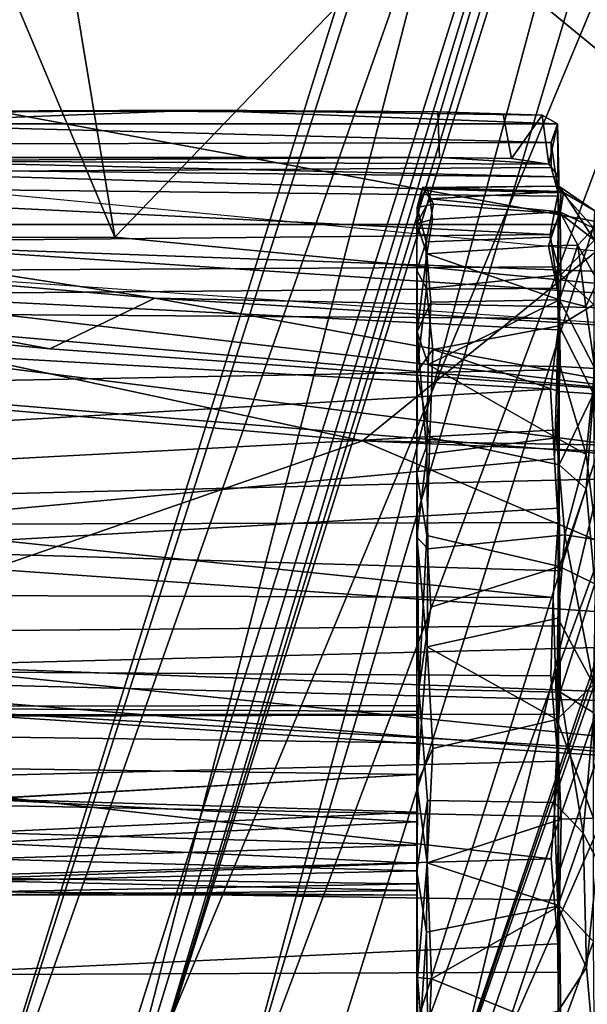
# Model space of a CAD drawing. Header units: millimetres. Extents: x -367 to 317, y -615 to 392.
# Tile 8 of 191: x -115 to -85, y -303 to -250. Entities that reach past the tile are written whole.
import ezdxf

# ---------------------------------------------------------------- set-up
doc = ezdxf.new("R2010")
doc.units = ezdxf.units.MM
doc.layers.add('Fbx_Root', color=7, linetype='Continuous', true_color=0x000000)
doc.styles.add('Default', font='arial.ttf')
doc.dimstyles.new('Default', dxfattribs={"dimscale": 10, "dimtxt": 2.5, "dimasz": 3, "dimexe": 1, "dimexo": 0.5, "dimgap": 0.8, "dimtad": 1, "dimtoh": 1, "dimzin": 1, "dimdsep": 46, "dimtxsty": 'Default', "dimcen": 2.5, "dimadec": 1, "dimazin": 1, "dimtfac": 1, "dimtdec": 4, "dimtix": 1, "dimtofl": 0, "dimtmove": 1, "dimatfit": 3, "dimfxl": 1, "dimtolj": 1, "dimtzin": 1, "dimarcsym": 0})

# ---------------------------------------------------------------- blocks, each defined once
blk = doc.blocks.new('*D1')
at = {"layer": 'Defpoints', "color": 0}
for p in [(-317.816, 295.28), (317.184, 295.28), (-317.816, -604.775)]:
    blk.add_point(p, dxfattribs=at)
at = {"layer": 'Fbx_Root', "color": 0, "lineweight": -2}
for p, q in [((-317.816, 290.28), (-317.816, -614.775)), ((317.184, 290.28), (317.184, -614.775)), ((287.184, -604.775), (-287.816, -604.775))]:
    blk.add_line(p, q, dxfattribs=at)
at = {"layer": 'Fbx_Root', "color": 0}
for points in [[(-287.816, -599.775), (-287.816, -609.775), (-317.816, -604.775)], [(287.184, -609.775), (287.184, -599.775), (317.184, -604.775)]]:
    blk.add_solid(points, dxfattribs=at)
at = {"layer": 'Fbx_Root', "color": 0, "insert": (-0.316, -584.012), "char_height": 25, "attachment_point": 5, "style": 'Default'}
blk.add_mtext('\\A1;635.00', dxfattribs=at)

msp = doc.modelspace()

# ---------------------------------------------------------------- linework, layer by layer
at = {"layer": 'Fbx_Root'}
for points in [[(-120.999, -323.079, 74.398), (-62.843, -158.039, 141.074), (-25.814, -25.804, 146.641)], [(-25.814, -25.804, 146.641), (-75.745, -177.889, 98.577), (-120.999, -323.079, 74.398)], [(-22.806, -29.748, 151.048), (-72.419, -193.874, 126.927), (-109.429, -311.832, 97.548)], [(-109.429, -311.832, 97.548), (-74.745, -195.783, 95.906), (-22.806, -29.748, 151.048)], [(0.775, -37.396, 150.808), (-47.746, -181.605, 99.048), (-95.006, -316.798, 95.849)], [(-95.006, -316.798, 95.849), (-63.523, -223.62, 120.603), (0.775, -37.396, 150.808)], [(-120.999, -323.079, 74.398), (-114.514, -322.032, 100.39), (-62.843, -158.039, 141.074)], [(-62.843, -158.039, 141.074), (-114.514, -322.032, 100.39), (-68.969, -212.518, 130.982)], [(-64.386, -178.126, 134.879), (-52.477, -173.584, 137.76), (-103.942, -311.094, 101.886)], [(-97.006, -314.417, 100.918), (-103.942, -311.094, 101.886), (-52.477, -173.584, 137.76)], [(-52.477, -173.584, 137.76), (-63.523, -223.62, 120.603), (-97.006, -314.417, 100.918)], [(-120.999, -323.079, 74.398), (-75.745, -177.889, 98.577), (-110.328, -312.295, 76.806)], [(-110.328, -312.295, 76.806), (-75.745, -177.889, 98.577), (-74.745, -195.783, 95.906)], [(-103.942, -311.094, 101.886), (-72.419, -193.874, 126.927), (-64.386, -178.126, 134.879)], [(-46.921, -178.443, 137.984), (-96.145, -326.065, 100.559), (-92.807, -334.423, 73.448), (-46.844, -188.525, 121.218)], [(-46.921, -178.443, 137.984), (-68.969, -212.518, 130.982), (-96.145, -326.065, 100.559)], [(-95.006, -316.798, 95.849), (-47.746, -181.605, 99.048), (-94.457, -317.495, 76.672)], [(-47.746, -181.605, 99.048), (-62.27, -244.012, 89.802), (-94.457, -317.495, 76.672)], [(-62.27, -244.012, 89.802), (-46.844, -188.525, 121.218), (-92.807, -334.423, 73.448)], [(-72.419, -193.874, 126.927), (-103.942, -311.094, 101.886), (-109.429, -311.832, 97.548)], [(-74.745, -195.783, 95.906), (-109.429, -311.832, 97.548), (-110.328, -312.295, 76.806)], [(-114.514, -322.032, 100.39), (-106.41, -332.016, 99.181), (-68.969, -212.518, 130.982)], [(-96.145, -326.065, 100.559), (-68.969, -212.518, 130.982), (-106.41, -332.016, 99.181)], [(-190.691, -241.359, 428.975), (-66.059, -264.342, 425.756), (-5.698, -246.441, 430.537), (-152.714, -212.79, 433.667)], [(-118.209, -242.277, 351.628), (-117.236, -218.113, 353.163), (-109.955, -261.861, 343.382)], [(-93.117, -244.331, 351.806), (-109.955, -261.861, 343.382), (-117.236, -218.113, 353.163)], [(-97.006, -314.417, 100.918), (-63.523, -223.62, 120.603), (-95.006, -316.798, 95.849)], [(-66.059, -264.342, 425.756), (-190.691, -241.359, 428.975), (-186.486, -259.993, 424.378)], [(-109.955, -261.861, 343.382), (-128.782, -261.874, 343.262), (-118.209, -242.277, 351.628)], [(-66.727, -266.016, 341.713), (-109.955, -261.861, 343.382), (-93.117, -244.331, 351.806)], [(-92.807, -334.423, 73.448), (-94.457, -317.495, 76.672), (-62.27, -244.012, 89.802)], [(-93.117, -244.331, 351.806), (-59.009, -246.124, 351.864), (-66.727, -266.016, 341.713)], [(-96.652, -272.805, 349.023), (-164.721, -266.931, 352.071), (-192.614, -252.204, 363.251)], [(-192.614, -252.204, 363.251), (-84.066, -262.586, 360.338), (-96.652, -272.805, 349.023)], [(-123.159, -255.191, 36.147), (-124.654, -255.762, 40.333), (-105.419, -255.043, 33.584)], [(-124.654, -255.762, 40.333), (-86.192, -255.771, 40.381), (-105.419, -255.043, 33.584)], [(-105.419, -255.043, 33.584), (-118.396, -255.097, 33.121), (-123.159, -255.191, 36.147)], [(-92.62, -255.121, 33.162), (-118.396, -255.097, 33.121), (-105.419, -255.043, 33.584)], [(-92.524, -257.578, 33.084), (-117.673, -257.577, 33.084), (-118.396, -255.097, 33.121), (-92.62, -255.121, 33.162)], [(-92.62, -255.121, 33.162), (-105.419, -255.043, 33.584), (-87.01, -255.308, 37.535)], [(-87.01, -255.308, 37.535), (-105.419, -255.043, 33.584), (-86.192, -255.771, 40.381)], [(-89.097, -255.254, 34.847), (-92.62, -255.121, 33.162), (-87.01, -255.308, 37.535)], [(-89.097, -255.254, 34.847), (-88.658, -257.633, 35.148), (-92.524, -257.578, 33.084), (-92.62, -255.121, 33.162)], [(-89.097, -255.254, 34.847), (-87.01, -255.308, 37.535), (-88.658, -257.633, 35.148)], [(-86.645, -257.939, 38.092), (-88.658, -257.633, 35.148), (-87.01, -255.308, 37.535)], [(-87.01, -255.308, 37.535), (-86.192, -255.771, 40.381), (-86.645, -257.939, 38.092)], [(-86.527, -256.777, 44.358), (-86.192, -255.771, 40.381), (-124.654, -255.762, 40.333)], [(-124.654, -255.762, 40.333), (-124.387, -256.868, 44.677), (-86.527, -256.777, 44.358)], [(-86.118, -258.624, 41.584), (-86.645, -257.939, 38.092), (-86.192, -255.771, 40.381)], [(-86.192, -255.771, 40.381), (-86.527, -256.777, 44.358), (-86.147, -259.474, 50.67)], [(-86.147, -259.474, 50.67), (-86.118, -258.624, 41.584), (-86.192, -255.771, 40.381)], [(-124.387, -256.868, 44.677), (-124.297, -258.363, 48.443), (-86.53, -258.107, 47.854), (-86.527, -256.777, 44.358)], [(-86.527, -256.777, 44.358), (-86.53, -258.107, 47.854), (-86.147, -259.474, 50.67)], [(-123.265, -257.755, 36.567), (-86.118, -258.624, 41.584), (-124.597, -258.198, 39.553)], [(-92.524, -257.578, 33.084), (-123.265, -257.755, 36.567), (-117.673, -257.577, 33.084)], [(-92.524, -257.578, 33.084), (-86.645, -257.939, 38.092), (-123.265, -257.755, 36.567)], [(-86.118, -258.624, 41.584), (-123.265, -257.755, 36.567), (-86.645, -257.939, 38.092)], [(-86.645, -257.939, 38.092), (-92.524, -257.578, 33.084), (-88.658, -257.633, 35.148)], [(-124.725, -259.226, 43.687), (-124.597, -258.198, 39.553), (-86.118, -258.624, 41.584), (-86.129, -259.655, 44.889)], [(-86.147, -259.474, 50.67), (-124.297, -258.363, 48.443), (-124.695, -259.85, 51.337), (-86.58, -261.719, 54.356)], [(-86.147, -259.474, 50.67), (-86.53, -258.107, 47.854), (-124.297, -258.363, 48.443)], [(-86.118, -258.624, 41.584), (-86.147, -259.474, 50.67), (-86.129, -259.655, 44.889)], [(-93.248, -259.207, 30.493), (-93.433, -259.188, 35.173), (-86.112, -259.11, 32.827)], [(-86.112, -259.11, 32.827), (-93.433, -259.188, 35.173), (-85.992, -259.403, 37.669)], [(-85.857, -259.457, 28.3), (-93.248, -259.207, 30.493), (-86.112, -259.11, 32.827)], [(-86.112, -259.11, 32.827), (-85.992, -259.403, 37.669), (-84.18, -260.451, 33.401)], [(-85.857, -259.457, 28.3), (-86.112, -259.11, 32.827), (-84.18, -260.451, 33.401)], [(-86.129, -259.655, 44.889), (-86.128, -261.17, 48.454), (-124.706, -261.172, 48.538), (-124.725, -259.226, 43.687)], [(-93.433, -259.188, 35.173), (-93.743, -261.13, 42.841), (-93.031, -259.801, 39.935)], [(-93.729, -260.256, 26.403), (-93.743, -261.13, 42.841), (-93.433, -259.188, 35.173)], [(-93.248, -259.207, 30.493), (-93.729, -260.256, 26.403), (-93.433, -259.188, 35.173)], [(-93.729, -260.256, 26.403), (-93.248, -259.207, 30.493), (-92.845, -260.094, 24.729)], [(-93.433, -259.188, 35.173), (-93.031, -259.801, 39.935), (-85.992, -259.403, 37.669)], [(-85.857, -259.457, 28.3), (-86.036, -260.592, 23.201), (-92.845, -260.094, 24.729), (-93.248, -259.207, 30.493)], [(-86.056, -260.499, 42.567), (-85.992, -259.403, 37.669), (-93.031, -259.801, 39.935)], [(-86.58, -261.719, 54.356), (-86.162, -264.603, 57.937), (-86.147, -259.474, 50.67)], [(-86.162, -264.603, 57.937), (-86.13, -263.455, 52.391), (-86.147, -259.474, 50.67)], [(-86.129, -259.655, 44.889), (-86.147, -259.474, 50.67), (-86.128, -261.17, 48.454)], [(-86.128, -261.17, 48.454), (-86.147, -259.474, 50.67), (-86.13, -263.455, 52.391)], [(-85.992, -259.403, 37.669), (-86.056, -260.499, 42.567), (-84.229, -261.366, 40.561)], [(-86.036, -260.592, 23.201), (-85.857, -259.457, 28.3), (-84.198, -262.023, 22.819)], [(-85.992, -259.403, 37.669), (-84.229, -261.366, 40.561), (-84.18, -260.451, 33.401)], [(-85.857, -259.457, 28.3), (-84.18, -260.451, 33.401), (-84.198, -262.023, 22.819)], [(-71.039, -274.528, 420.562), (-186.486, -259.993, 424.378), (-244.927, -260.226, 421.81)], [(-71.039, -274.528, 420.562), (-66.059, -264.342, 425.756), (-186.486, -259.993, 424.378)], [(-124.695, -259.85, 51.337), (-124.676, -262.096, 54.882), (-86.58, -261.719, 54.356)], [(-93.743, -261.13, 42.841), (-92.9, -260.917, 43.925), (-93.031, -259.801, 39.935)], [(-93.236, -262.115, 19.237), (-93.729, -260.256, 26.403), (-92.845, -260.094, 24.729)], [(-92.845, -260.094, 24.729), (-86.036, -260.592, 23.201), (-86.59, -261.863, 19.745), (-93.236, -262.115, 19.237)], [(-93.031, -259.801, 39.935), (-92.9, -260.917, 43.925), (-86.056, -260.499, 42.567)], [(-159.124, -276.709, 413.783), (-71.039, -274.528, 420.562), (-244.927, -260.226, 421.81)], [(-93.729, -260.256, 26.403), (-93.741, -263.65, 17.763), (-93.743, -261.13, 42.841)], [(-93.741, -263.65, 17.763), (-93.729, -260.256, 26.403), (-93.236, -262.115, 19.237)], [(-86.673, -262.319, 47.367), (-86.056, -260.499, 42.567), (-92.9, -260.917, 43.925), (-93.213, -262.762, 48.244)], [(-86.056, -260.499, 42.567), (-86.673, -262.319, 47.367), (-85.091, -262.284, 46.037)], [(-86.59, -261.863, 19.745), (-86.036, -260.592, 23.201), (-86.016, -263.875, 15.972)], [(-86.056, -260.499, 42.567), (-85.091, -262.284, 46.037), (-84.229, -261.366, 40.561)], [(-86.016, -263.875, 15.972), (-86.036, -260.592, 23.201), (-84.198, -262.023, 22.819)], [(-124.706, -261.172, 48.538), (-86.128, -261.17, 48.454), (-86.13, -263.455, 52.391), (-124.71, -263.663, 52.659)], [(-93.743, -289.018, 28.977), (-93.744, -287.341, 31.041), (-93.743, -261.13, 42.841)], [(-93.744, -287.341, 31.041), (-93.743, -287.018, 33.431), (-93.743, -261.13, 42.841)], [(-93.743, -261.13, 42.841), (-93.213, -262.762, 48.244), (-92.9, -260.917, 43.925)], [(-93.743, -295.94, 1.019), (-93.743, -289.018, 28.977), (-93.743, -261.13, 42.841), (-93.743, -274.533, 5.825)], [(-93.743, -287.018, 33.431), (-93.743, -287.527, 35.412), (-93.743, -261.13, 42.841)], [(-93.743, -287.527, 35.412), (-93.743, -289.018, 37.161), (-93.743, -261.13, 42.841)], [(-93.743, -289.018, 37.161), (-93.743, -290.72, 37.962), (-93.743, -261.13, 42.841)], [(-93.743, -290.72, 37.962), (-93.743, -292.752, 38.131), (-93.743, -261.13, 42.841)], [(-93.741, -263.65, 17.763), (-93.738, -269.118, 10.106), (-93.743, -261.13, 42.841)], [(-93.738, -269.118, 10.106), (-93.743, -274.533, 5.825), (-93.743, -261.13, 42.841)], [(-93.742, -291.23, 65.58), (-93.742, -277.977, 62.445), (-93.743, -261.13, 42.841)], [(-93.742, -277.977, 62.445), (-93.731, -266.936, 53.7), (-93.743, -261.13, 42.841)], [(-93.743, -261.13, 42.841), (-93.743, -292.752, 38.131), (-93.743, -309.153, 60.468), (-93.742, -291.23, 65.58)], [(-93.743, -261.13, 42.841), (-93.731, -266.936, 53.7), (-93.213, -262.762, 48.244)], [(-79.383, -270.303, 351.934), (-153.998, -261.565, 355.234), (-160.253, -263.352, 354.418)], [(-153.998, -261.565, 355.234), (-79.383, -270.303, 351.934), (-49.017, -268.892, 352.822)], [(-124.676, -262.096, 54.882), (-124.356, -264.926, 58.289), (-86.162, -264.603, 57.937), (-86.58, -261.719, 54.356)], [(-84.229, -261.366, 40.561), (-85.091, -262.284, 46.037), (-84.047, -264.224, 46.938)], [(-113.459, -267.849, 351.96), (-160.253, -263.352, 354.418), (-146.005, -261.817, 344.857)], [(-107.819, -265.138, 343.321), (-146.005, -261.817, 344.857), (-128.782, -261.874, 343.262)], [(-113.459, -267.849, 351.96), (-146.005, -261.817, 344.857), (-107.819, -265.138, 343.321)], [(-128.782, -261.874, 343.262), (-109.955, -261.861, 343.382), (-66.727, -266.016, 341.713)], [(-107.819, -265.138, 343.321), (-128.782, -261.874, 343.262), (-66.727, -266.016, 341.713)], [(-93.741, -263.65, 17.763), (-93.236, -262.115, 19.237), (-93.214, -264.623, 14.737)], [(-93.236, -262.115, 19.237), (-86.59, -261.863, 19.745), (-86.016, -263.875, 15.972), (-93.214, -264.623, 14.737)], [(-86.075, -265.222, 52.315), (-86.673, -262.319, 47.367), (-93.213, -262.762, 48.244)], [(-86.673, -262.319, 47.367), (-86.075, -265.222, 52.315), (-85.091, -262.284, 46.037)], [(-86.075, -265.222, 52.315), (-84.671, -265.585, 51.137), (-85.091, -262.284, 46.037)], [(-86.016, -263.875, 15.972), (-84.198, -262.023, 22.819), (-84.231, -265.472, 15.923)], [(-85.091, -262.284, 46.037), (-84.671, -265.585, 51.137), (-84.047, -264.224, 46.938)], [(-26.546, -274.009, 348.8), (-96.652, -272.805, 349.023), (-84.066, -262.586, 360.338)], [(-93.731, -266.936, 53.7), (-92.992, -265.346, 52.42), (-93.213, -262.762, 48.244)], [(-93.213, -262.762, 48.244), (-92.992, -265.346, 52.42), (-86.075, -265.222, 52.315)], [(-160.253, -263.352, 354.418), (-113.459, -267.849, 351.96), (-79.383, -270.303, 351.934)], [(-86.13, -263.455, 52.391), (-86.129, -266.223, 55.974), (-124.709, -265.955, 55.658), (-124.71, -263.663, 52.659)], [(-93.738, -269.118, 10.106), (-93.741, -263.65, 17.763), (-93.214, -264.623, 14.737)], [(-93.214, -264.623, 14.737), (-86.016, -263.875, 15.972), (-86.105, -266.626, 12.062), (-92.877, -267.895, 10.581)], [(-86.13, -263.455, 52.391), (-86.162, -264.603, 57.937), (-86.129, -266.223, 55.974)], [(-86.105, -266.626, 12.062), (-86.016, -263.875, 15.972), (-84.231, -265.472, 15.923)], [(-84.671, -265.585, 51.137), (-84.186, -268.919, 54.601), (-84.047, -264.224, 46.938)], [(-86.148, -266.836, 60.185), (-124.356, -264.926, 58.289), (-124.465, -267.866, 61.136), (-86.558, -270.025, 62.882)], [(-86.148, -266.836, 60.185), (-86.162, -264.603, 57.937), (-124.356, -264.926, 58.289)], [(-93.738, -269.118, 10.106), (-93.214, -264.623, 14.737), (-92.877, -267.895, 10.581)], [(-86.129, -268.993, 58.728), (-86.129, -266.223, 55.974), (-86.162, -264.603, 57.937), (-86.148, -266.836, 60.185)], [(-79.383, -270.303, 351.934), (-113.459, -267.849, 351.96), (-107.819, -265.138, 343.321)], [(-63.359, -267.814, 342.43), (-107.819, -265.138, 343.321), (-66.727, -266.016, 341.713)], [(-79.383, -270.303, 351.934), (-107.819, -265.138, 343.321), (-63.359, -267.814, 342.43)], [(-93.731, -266.936, 53.7), (-93.127, -268.695, 56.402), (-92.992, -265.346, 52.42)], [(-92.992, -265.346, 52.42), (-93.127, -268.695, 56.402), (-86.075, -265.222, 52.315)], [(-86.044, -268.798, 56.42), (-86.075, -265.222, 52.315), (-93.127, -268.695, 56.402)], [(-86.105, -266.626, 12.062), (-84.231, -265.472, 15.923), (-84.247, -270.275, 9.934)], [(-86.075, -265.222, 52.315), (-86.044, -268.798, 56.42), (-84.186, -268.919, 54.601)], [(-86.075, -265.222, 52.315), (-84.186, -268.919, 54.601), (-84.671, -265.585, 51.137)], [(-86.129, -266.223, 55.974), (-86.129, -268.993, 58.728), (-124.711, -269.726, 59.432), (-124.709, -265.955, 55.658)], [(-133.372, -285.488, 378.135), (-164.721, -266.931, 352.071), (-96.652, -272.805, 349.023)], [(-93.731, -266.936, 53.7), (-93.742, -277.977, 62.445), (-93.2, -273.519, 60.416)], [(-93.731, -266.936, 53.7), (-93.2, -273.519, 60.416), (-93.127, -268.695, 56.402)], [(-86.105, -266.626, 12.062), (-86.095, -270.144, 8.438), (-92.877, -267.895, 10.581)], [(-86.558, -270.025, 62.882), (-86.349, -273.768, 65.3), (-86.148, -266.836, 60.185)], [(-86.154, -277.186, 67.002), (-86.148, -266.836, 60.185), (-86.349, -273.768, 65.3)], [(-86.154, -277.186, 67.002), (-86.128, -276.414, 63.849), (-86.148, -266.836, 60.185)], [(-86.129, -268.993, 58.728), (-86.148, -266.836, 60.185), (-86.128, -272.211, 61.319)], [(-86.128, -272.211, 61.319), (-86.148, -266.836, 60.185), (-86.128, -276.414, 63.849)], [(-86.095, -270.144, 8.438), (-86.105, -266.626, 12.062), (-84.247, -270.275, 9.934)], [(-124.465, -267.866, 61.136), (-124.687, -272.234, 64.4), (-86.558, -270.025, 62.882)], [(-93.05, -272.618, 6.354), (-93.738, -269.118, 10.106), (-92.877, -267.895, 10.581)], [(-86.095, -270.144, 8.438), (-86.103, -274.096, 5.365), (-93.05, -272.618, 6.354), (-92.877, -267.895, 10.581)], [(-124.711, -269.726, 59.432), (-86.129, -268.993, 58.728), (-86.128, -272.211, 61.319), (-124.71, -274.242, 62.643)], [(-93.743, -274.533, 5.825), (-93.738, -269.118, 10.106), (-93.05, -272.618, 6.354)], [(-93.127, -268.695, 56.402), (-93.2, -273.519, 60.416), (-86.233, -272.633, 59.785)], [(-86.233, -272.633, 59.785), (-86.044, -268.798, 56.42), (-93.127, -268.695, 56.402)], [(-86.044, -268.798, 56.42), (-86.233, -272.633, 59.785), (-84.642, -273.527, 59.279)], [(-86.044, -268.798, 56.42), (-84.642, -273.527, 59.279), (-84.186, -268.919, 54.601)], [(-84.642, -273.527, 59.279), (-84.079, -278.115, 61.138), (-84.186, -268.919, 54.601)], [(-124.687, -272.234, 64.4), (-124.503, -277.298, 67.087), (-86.349, -273.768, 65.3), (-86.558, -270.025, 62.882)], [(-86.103, -274.096, 5.365), (-86.095, -270.144, 8.438), (-84.247, -270.275, 9.934)], [(-86.103, -274.096, 5.365), (-84.247, -270.275, 9.934), (-84.643, -275.371, 5.69)], [(-84.643, -275.371, 5.69), (-84.247, -270.275, 9.934), (-84.176, -280.476, 3.601)], [(-124.71, -274.242, 62.643), (-86.128, -272.211, 61.319), (-86.128, -276.414, 63.849), (-124.71, -278.632, 64.883)], [(-62.607, -287.29, 371.3), (-133.372, -285.488, 378.135), (-96.652, -272.805, 349.023)], [(-26.546, -274.009, 348.8), (-10.661, -276.545, 348.258), (-96.652, -272.805, 349.023)], [(-62.607, -287.29, 371.3), (-96.652, -272.805, 349.023), (-10.661, -276.545, 348.258)], [(-93.209, -277.878, 3.272), (-93.743, -274.533, 5.825), (-93.05, -272.618, 6.354)], [(-86.103, -274.096, 5.365), (-86.08, -279.556, 2.508), (-93.209, -277.878, 3.272), (-93.05, -272.618, 6.354)], [(-85.8, -277.854, 62.831), (-86.233, -272.633, 59.785), (-93.2, -273.519, 60.416), (-93.149, -278.595, 63.204)], [(-86.233, -272.633, 59.785), (-85.8, -277.854, 62.831), (-84.642, -273.527, 59.279)], [(-86.154, -277.186, 67.002), (-86.349, -273.768, 65.3), (-124.503, -277.298, 67.087)], [(-93.742, -277.977, 62.445), (-93.149, -278.595, 63.204), (-93.2, -273.519, 60.416)], [(-85.8, -277.854, 62.831), (-84.079, -278.115, 61.138), (-84.642, -273.527, 59.279)], [(-86.08, -279.556, 2.508), (-86.103, -274.096, 5.365), (-84.643, -275.371, 5.69)], [(-64.081, -283.373, 411.223), (-71.039, -274.528, 420.562), (-159.124, -276.709, 413.783)], [(-93.743, -274.533, 5.825), (-93.63, -286.13, 0.668), (-93.743, -295.94, 1.019)], [(-93.63, -286.13, 0.668), (-93.743, -274.533, 5.825), (-93.209, -277.878, 3.272)], [(-86.08, -279.556, 2.508), (-84.643, -275.371, 5.69), (-84.176, -280.476, 3.601)], [(-86.129, -279.774, 65.326), (-124.71, -278.632, 64.883), (-86.128, -276.414, 63.849)], [(-86.128, -276.414, 63.849), (-86.154, -277.186, 67.002), (-86.129, -279.774, 65.326)], [(-121.385, -284.863, 404.195), (-64.081, -283.373, 411.223), (-159.124, -276.709, 413.783)], [(-86.428, -281.205, 68.526), (-86.154, -277.186, 67.002), (-124.503, -277.298, 67.087)], [(-124.503, -277.298, 67.087), (-124.433, -281.087, 68.457), (-86.428, -281.205, 68.526)], [(-86.428, -281.205, 68.526), (-86.156, -290.008, 70.116), (-86.154, -277.186, 67.002)], [(-86.156, -290.008, 70.116), (-86.128, -287.476, 67.34), (-86.154, -277.186, 67.002)], [(-86.129, -279.774, 65.326), (-86.154, -277.186, 67.002), (-86.128, -282.729, 66.304)], [(-86.128, -282.729, 66.304), (-86.154, -277.186, 67.002), (-86.128, -287.476, 67.34)], [(-93.742, -277.977, 62.445), (-93.742, -291.23, 65.58), (-93.184, -283.871, 65.066)], [(-93.149, -278.595, 63.204), (-93.742, -277.977, 62.445), (-93.184, -283.871, 65.066)], [(-93.63, -286.13, 0.668), (-93.209, -277.878, 3.272), (-92.994, -281.734, 1.715)], [(-92.994, -281.734, 1.715), (-93.209, -277.878, 3.272), (-86.08, -279.556, 2.508)], [(-86.163, -282.331, 64.615), (-85.8, -277.854, 62.831), (-93.149, -278.595, 63.204), (-93.184, -283.871, 65.066)], [(-85.8, -277.854, 62.831), (-86.163, -282.331, 64.615), (-84.257, -285.887, 64.276)], [(-85.8, -277.854, 62.831), (-84.257, -285.887, 64.276), (-84.079, -278.115, 61.138)], [(-86.129, -279.774, 65.326), (-86.128, -282.729, 66.304), (-124.709, -283.049, 66.414), (-124.71, -278.632, 64.883)], [(-92.994, -281.734, 1.715), (-86.08, -279.556, 2.508), (-86.05, -286.29, 0.514), (-93.63, -286.13, 0.668)], [(-86.05, -286.29, 0.514), (-86.08, -279.556, 2.508), (-84.176, -280.476, 3.601)], [(-86.05, -286.29, 0.514), (-84.176, -280.476, 3.601), (-84.236, -287.404, 1.715)], [(-86.428, -281.205, 68.526), (-124.433, -281.087, 68.457), (-124.685, -285.173, 69.516), (-86.536, -285.421, 69.531)], [(-86.428, -281.205, 68.526), (-86.536, -285.421, 69.531), (-86.156, -290.008, 70.116)], [(-86.226, -287.758, 65.819), (-86.163, -282.331, 64.615), (-93.184, -283.871, 65.066)], [(-86.163, -282.331, 64.615), (-86.226, -287.758, 65.819), (-84.257, -285.887, 64.276)], [(-124.709, -283.049, 66.414), (-86.128, -282.729, 66.304), (-86.128, -287.476, 67.34), (-124.711, -287.514, 67.306)], [(-15.869, -288.808, 403.612), (-64.081, -283.373, 411.223), (-121.385, -284.863, 404.195)], [(-93.184, -283.871, 65.066), (-93.742, -291.23, 65.58), (-92.878, -289.32, 65.992)], [(-93.184, -283.871, 65.066), (-92.878, -289.32, 65.992), (-86.226, -287.758, 65.819)], [(-69.766, -290.121, 394.446), (-121.385, -284.863, 404.195), (-138.661, -286.159, 394.988)], [(-69.766, -290.121, 394.446), (-15.869, -288.808, 403.612), (-121.385, -284.863, 404.195)], [(-133.372, -285.488, 378.135), (-71.305, -290.511, 383.187), (-138.661, -286.159, 394.988)], [(-62.607, -287.29, 371.3), (-71.305, -290.511, 383.187), (-133.372, -285.488, 378.135)], [(-124.685, -285.173, 69.516), (-124.661, -290.975, 70.162), (-86.156, -290.008, 70.116), (-86.536, -285.421, 69.531)], [(-86.226, -287.758, 65.819), (-84.256, -293.071, 64.801), (-84.257, -285.887, 64.276)], [(-71.305, -290.511, 383.187), (-69.766, -290.121, 394.446), (-138.661, -286.159, 394.988)], [(-93.743, -295.94, 1.019), (-93.63, -286.13, 0.668), (-93.176, -292.123)], [(-86.05, -286.29, 0.514), (-86.371, -292.23, 0.049), (-93.176, -292.123), (-93.63, -286.13, 0.668)], [(-84.814, -293.865, 0.855), (-86.371, -292.23, 0.049), (-86.05, -286.29, 0.514)], [(-86.05, -286.29, 0.514), (-84.236, -287.404, 1.715), (-84.814, -293.865, 0.855)], [(-93.743, -287.018, 33.431), (-93.744, -287.341, 31.041), (-117.095, -287.198, 31.442), (-117.095, -287.042, 33.806)], [(-93.743, -287.527, 35.412), (-93.743, -287.018, 33.431), (-117.095, -287.042, 33.806), (-117.095, -287.587, 35.44)], [(-86.128, -287.476, 67.34), (-86.129, -292.986, 67.62), (-124.71, -292.218, 67.626), (-124.711, -287.514, 67.306)], [(-93.744, -287.341, 31.041), (-93.743, -289.018, 28.977), (-117.095, -288.697, 29.239), (-117.095, -287.198, 31.442)], [(-117.095, -288.694, 36.897), (-93.743, -289.018, 37.161), (-93.743, -287.527, 35.412), (-117.095, -287.587, 35.44)], [(-86.128, -287.476, 67.34), (-86.156, -290.008, 70.116), (-86.129, -292.986, 67.62)], [(-84.236, -287.404, 1.715), (-84.032, -295.351, 2.163), (-84.814, -293.865, 0.855)], [(-85.991, -293.123, 66.05), (-86.226, -287.758, 65.819), (-92.878, -289.32, 65.992), (-93.181, -295.459, 65.948)], [(-86.226, -287.758, 65.819), (-85.991, -293.123, 66.05), (-84.256, -293.071, 64.801)], [(-117.095, -290.394, 37.882), (-93.743, -290.72, 37.962), (-93.743, -289.018, 37.161), (-117.095, -288.694, 36.897)], [(-93.743, -289.018, 28.977), (-93.743, -290.72, 28.176), (-117.095, -290.394, 28.256), (-117.095, -288.697, 29.239)], [(-93.743, -290.72, 28.176), (-93.743, -289.018, 28.977), (-93.743, -295.94, 1.019)], [(-93.742, -291.23, 65.58), (-93.181, -295.459, 65.948), (-92.878, -289.32, 65.992)], [(-86.522, -295.257, 70.013), (-86.156, -290.008, 70.116), (-124.661, -290.975, 70.162)], [(-86.522, -295.257, 70.013), (-86.166, -299.824, 69.348), (-86.156, -290.008, 70.116)], [(-86.166, -299.824, 69.348), (-86.128, -297.474, 67.181), (-86.156, -290.008, 70.116)], [(-86.129, -292.986, 67.62), (-86.156, -290.008, 70.116), (-86.128, -297.474, 67.181)], [(-117.095, -292.043, 27.982), (-117.095, -290.394, 28.256), (-93.743, -290.72, 28.176)], [(-93.743, -290.72, 37.962), (-117.095, -290.394, 37.882), (-117.095, -292.024, 38.155)], [(-93.743, -293.262, 28.053), (-117.095, -292.043, 27.982), (-93.743, -290.72, 28.176)], [(-93.743, -292.752, 38.131), (-93.743, -290.72, 37.962), (-117.095, -292.024, 38.155)], [(-93.743, -293.262, 28.053), (-93.743, -290.72, 28.176), (-93.743, -295.94, 1.019)], [(-124.661, -290.975, 70.162), (-124.658, -296.327, 69.903), (-86.522, -295.257, 70.013)], [(-93.707, -301.618, 64.07), (-93.742, -291.23, 65.58), (-93.743, -309.153, 60.468)], [(-93.742, -291.23, 65.58), (-93.707, -301.618, 64.07), (-93.181, -295.459, 65.948)], [(-86.129, -292.986, 67.62), (-86.128, -297.474, 67.181), (-124.71, -296.884, 67.274), (-124.71, -292.218, 67.626)], [(-117.095, -292.024, 38.155), (-117.095, -293.844, 37.87), (-93.743, -292.752, 38.131)], [(-117.095, -294.394, 28.463), (-117.095, -292.043, 27.982), (-93.743, -293.262, 28.053)], [(-93.743, -295.94, 1.019), (-93.176, -292.123), (-93.214, -299.188, 0.769)], [(-93.176, -292.123), (-86.371, -292.23, 0.049), (-86.163, -297.802, 0.511), (-93.214, -299.188, 0.769)], [(-86.371, -292.23, 0.049), (-84.814, -293.865, 0.855), (-86.163, -297.802, 0.511)], [(-93.743, -294.523, 37.544), (-93.743, -292.752, 38.131), (-117.095, -293.844, 37.87)], [(-93.743, -292.752, 38.131), (-93.743, -294.523, 37.544), (-93.743, -309.153, 60.468)], [(-93.743, -293.262, 28.053), (-93.743, -295.48, 29.239), (-117.095, -294.394, 28.463)], [(-93.743, -295.48, 29.239), (-93.743, -293.262, 28.053), (-93.743, -295.94, 1.019)], [(-86.075, -297.778, 65.598), (-85.991, -293.123, 66.05), (-93.181, -295.459, 65.948)], [(-84.253, -299.7, 63.901), (-84.256, -293.071, 64.801), (-85.991, -293.123, 66.05), (-86.075, -297.778, 65.598)], [(-117.095, -293.844, 37.87), (-117.095, -295.255, 37.061), (-93.743, -294.523, 37.544)], [(-86.163, -297.802, 0.511), (-84.814, -293.865, 0.855), (-84.636, -301.097, 2.235)], [(-84.636, -301.097, 2.235), (-84.814, -293.865, 0.855), (-84.032, -295.351, 2.163)], [(-117.095, -296.285, 30.142), (-117.095, -294.394, 28.463), (-93.743, -295.48, 29.239)], [(-93.743, -295.888, 36.499), (-93.743, -294.523, 37.544), (-117.095, -295.255, 37.061)], [(-93.743, -294.523, 37.544), (-93.743, -295.888, 36.499), (-93.743, -309.153, 60.468)], [(-124.658, -296.327, 69.903), (-124.701, -301.622, 68.922), (-86.166, -299.824, 69.348), (-86.522, -295.257, 70.013)], [(-117.095, -295.255, 37.061), (-117.095, -296.432, 35.762), (-93.743, -295.888, 36.499)], [(-93.743, -295.48, 29.239), (-93.743, -296.6, 30.679), (-117.095, -296.285, 30.142)], [(-93.743, -296.6, 30.679), (-93.743, -295.48, 29.239), (-93.743, -324.17, 27.51)], [(-93.743, -295.94, 1.019), (-93.74, -307.209, 4.301), (-93.743, -324.17, 27.51), (-93.743, -295.48, 29.239)], [(-93.181, -295.459, 65.948), (-93.707, -301.618, 64.07), (-92.95, -301.696, 64.698)], [(-93.181, -295.459, 65.948), (-92.95, -301.696, 64.698), (-86.075, -297.778, 65.598)], [(-84.636, -301.097, 2.235), (-84.032, -295.351, 2.163), (-84.168, -306.358, 4.782)], [(-93.743, -296.948, 34.72), (-93.743, -295.888, 36.499), (-117.095, -296.432, 35.762)], [(-93.743, -309.153, 60.468), (-93.743, -295.888, 36.499), (-93.743, -324.17, 27.51), (-93.742, -316.254, 54.511)], [(-93.743, -295.888, 36.499), (-93.743, -296.948, 34.72), (-93.743, -324.17, 27.51)], [(-93.74, -307.209, 4.301), (-93.743, -295.94, 1.019), (-93.214, -299.188, 0.769)], [(-117.095, -297.022, 31.757), (-117.095, -296.285, 30.142), (-93.743, -296.6, 30.679)], [(-117.095, -296.432, 35.762), (-117.095, -297.177, 33.705), (-93.743, -296.948, 34.72)], [(-93.743, -296.6, 30.679), (-93.743, -297.194, 32.581), (-117.095, -297.022, 31.757)], [(-93.743, -297.194, 32.581), (-93.743, -296.6, 30.679), (-93.743, -324.17, 27.51)], [(-86.128, -297.474, 67.181), (-86.127, -301.34, 66.353), (-124.711, -301.502, 66.341), (-124.71, -296.884, 67.274)], [(-93.743, -297.194, 32.581), (-93.743, -296.948, 34.72), (-117.095, -297.177, 33.705)], [(-117.095, -297.177, 33.705), (-117.095, -297.022, 31.757), (-93.743, -297.194, 32.581)], [(-93.743, -296.948, 34.72), (-93.743, -297.194, 32.581), (-93.743, -324.17, 27.51)], [(-86.128, -297.474, 67.181), (-86.166, -299.824, 69.348), (-86.127, -301.34, 66.353)], [(-93.214, -299.188, 0.769), (-86.163, -297.802, 0.511), (-86.145, -303.429, 2.056), (-93.146, -305.208, 2.768)], [(-86.003, -304.508, 63.714), (-86.075, -297.778, 65.598), (-92.95, -301.696, 64.698)], [(-86.145, -303.429, 2.056), (-86.163, -297.802, 0.511), (-84.636, -301.097, 2.235)], [(-86.075, -297.778, 65.598), (-86.003, -304.508, 63.714), (-84.253, -299.7, 63.901)], [(-93.74, -307.209, 4.301), (-93.214, -299.188, 0.769), (-93.146, -305.208, 2.768)], [(-124.701, -301.622, 68.922), (-124.16, -306.335, 67.297), (-86.13, -305.382, 67.718), (-86.166, -299.824, 69.348)], [(-86.13, -305.382, 67.718), (-86.127, -301.34, 66.353), (-86.166, -299.824, 69.348)], [(-84.253, -299.7, 63.901), (-86.003, -304.508, 63.714), (-84.191, -305.923, 61.369)], [(-124.711, -301.502, 66.341), (-86.127, -301.34, 66.353), (-86.129, -305.621, 64.863), (-124.71, -305.919, 64.712)], [(-84.636, -301.097, 2.235), (-84.168, -306.358, 4.782), (-86.002, -307.447, 3.869), (-86.145, -303.429, 2.056)], [(-86.127, -301.34, 66.353), (-86.13, -305.382, 67.718), (-86.129, -305.621, 64.863)], [(-93.707, -301.618, 64.07), (-93.743, -309.153, 60.468), (-93.23, -307.57, 62.275)], [(-93.707, -301.618, 64.07), (-93.23, -307.57, 62.275), (-92.95, -301.696, 64.698)], [(-92.95, -301.696, 64.698), (-93.23, -307.57, 62.275), (-86.003, -304.508, 63.714)]]:
    msp.add_3dface(points, dxfattribs=at)

# ---------------------------------------------------------------- dimensions: what is measured, and where the dimension line sits
dim = msp.add_linear_dim(base=(-317.816, -604.775), p1=(317.184, 295.28), p2=(-317.816, 295.28), angle=180, dimstyle='Default', override={"dimscale": 10, "dimtxt": 2.5, "dimasz": 3, "dimexe": 1, "dimexo": 0.5, "dimgap": 0.8, "dimtad": 1, "dimtih": 0, "dimtoh": 0, "dimdec": 2, "dimlfac": 1, "dimzin": 1, "dimtxsty": 'Default', "dimsah": 0, "dimcen": 2.5, "dimadec": 1, "dimazin": 1, "dimtix": 0, "dimtmove": 0, "dimtzin": 1}, dxfattribs=at)
dim.commit()
dim.dimension.update_dxf_attribs({"geometry": '*D1', "text_midpoint": (-0.316, -584.012)})

doc.saveas('drawing.dxf')
